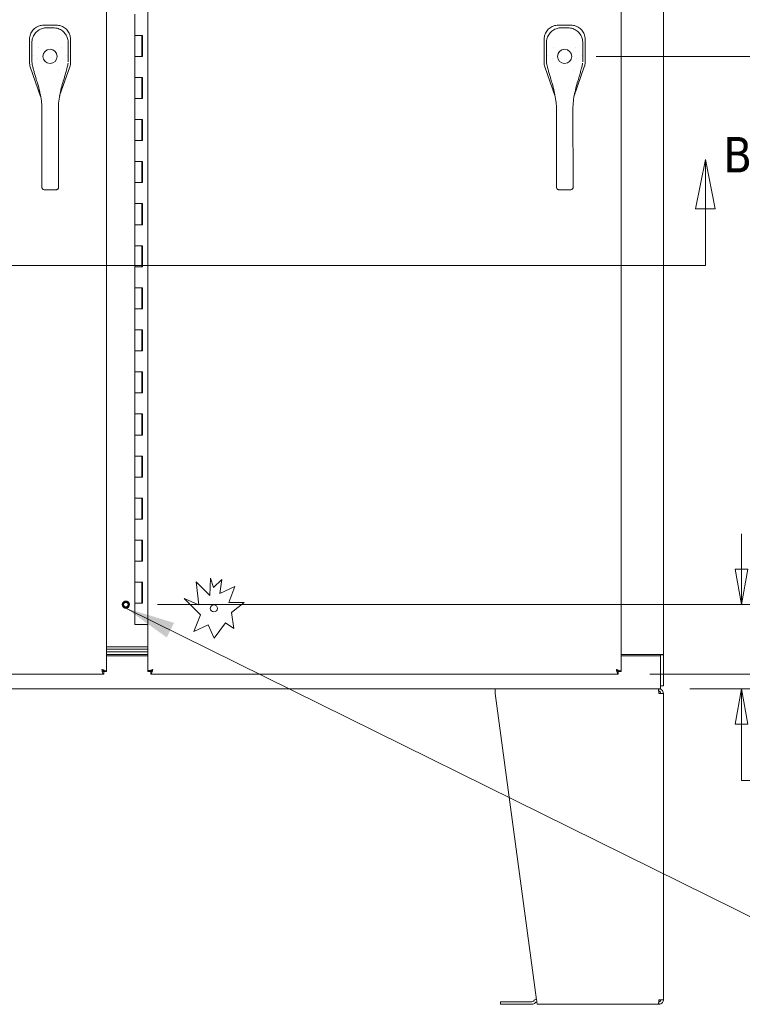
# Model space of a CAD drawing. Header units: inches. Extents: x 15 to 394, y 11 to 241.
# Tile 19 of 83: x 129 to 163, y 109 to 155. Entities that reach past the tile are written whole.
import ezdxf

# ---------------------------------------------------------------- set-up
doc = ezdxf.new("R2010")
doc.units = ezdxf.units.IN
doc.header["$LTSCALE"] = 24
doc.header["$MEASUREMENT"] = 0
doc.linetypes.add('DASHED', pattern=[0.2067, 0.1654, -0.0413])
doc.layers.get('0').update_dxf_attribs({"lineweight": 0})
for name, color, linetype, lineweight in [('Dimension (ANSI)', 7, 'Continuous', 5), ('Hidden (ANSI)', 7, 'DASHED', 5), ('Section Line (ANSI)', 7, 'Continuous', 5), ('Symbol (ANSI)', 7, 'Continuous', 5), ('Visible (ANSI)', 7, 'Continuous', 5)]:
    doc.layers.add(name, color=color, linetype=linetype, lineweight=lineweight)
doc.styles.add('Note Text (ANSI)', font='tahoma.ttf')
doc.styles.add('ROMANS', font='tahoma.ttf')
doc.dimstyles.new('Default (ANSI)', dxfattribs={"dimscale": 24, "dimtxt": 0.07, "dimasz": 0.07, "dimexe": 0.125, "dimexo": 0.0625, "dimgap": 0.031496, "dimtad": 0, "dimtih": 1, "dimtoh": 1, "dimrnd": 1e-08, "dimzin": 0, "dimdsep": 46, "dimtxsty": 'ROMANS', "dimblk": 'Filled-1', "dimcen": 0.09, "dimdle": 0.393701, "dimclrd": 256, "dimclre": 256, "dimclrt": 256, "dimadec": 0, "dimazin": 0, "dimtfac": 0.928571, "dimtofl": 0, "dimtmove": 0, "dimatfit": 3, "dimfxl": 0, "dimtolj": 1, "dimtzin": 0, "dimlwd": -1, "dimlwe": -1, "dimarcsym": 0})
doc.dimstyles.new('Default (ANSI)$7', dxfattribs={"dimscale": 24, "dimtxt": 0.07, "dimasz": 0.098425, "dimexe": 0.125, "dimexo": 0.0625, "dimgap": 0.031496, "dimtad": 0, "dimtih": 1, "dimtoh": 1, "dimrnd": 1e-08, "dimzin": 0, "dimdsep": 46, "dimtxsty": 'ROMANS', "dimblk": 'Filled-1', "dimcen": 0.09, "dimdle": 0.393701, "dimclrd": 256, "dimclre": 256, "dimclrt": 256, "dimadec": 0, "dimazin": 0, "dimtfac": 0.928571, "dimtofl": 0, "dimtmove": 0, "dimatfit": 3, "dimfxl": 0, "dimtolj": 1, "dimtzin": 0, "dimlwd": -1, "dimlwe": -1, "dimarcsym": 0})

# ---------------------------------------------------------------- blocks, each defined once
blk = doc.blocks.new('2dTransSection0')
at = {"layer": 'Section Line (ANSI)', "linetype": 'Continuous'}
for p, q in [((4.4736, 6.2016), (4.4541, 6.1036)), ((4.4736, 6.1036), (4.4736, 6.2016)), ((4.4931, 6.1036), (4.4736, 6.2016)), ((6.7132, 6.1988), (6.6937, 6.1008)), ((6.7132, 6.1008), (6.7132, 6.1988)), ((6.7327, 6.1008), (6.7132, 6.1988)), ((4.4541, 6.1036), (4.4931, 6.1036)), ((4.4736, 5.9887), (4.4736, 6.1036)), ((6.6937, 6.1008), (6.7327, 6.1008)), ((6.7132, 5.9887), (6.7132, 6.1008)), ((4.4736, 5.9887), (6.7132, 5.9887)), ((4.4736, 5.9887), (4.4894, 5.9887)), ((6.6974, 5.9887), (6.7132, 5.9887))]:
    blk.add_line(p, q, dxfattribs=at)
at = {"layer": 'Section Line (ANSI)', "linetype": 'Continuous', "flags": 128}
for points in [[(4.4931, 6.1036), (4.4736, 6.2016)], [(6.7327, 6.1008), (6.7132, 6.1988)]]:
    blk.add_lwpolyline(points, dxfattribs=at)
at = {"layer": 'Section Line (ANSI)'}
for points in [[(4.4931, 6.1036), (4.4736, 6.2016), (4.4541, 6.1036), (4.4931, 6.1036)], [(6.7327, 6.1008), (6.7132, 6.1988), (6.6937, 6.1008), (6.7327, 6.1008)]]:
    blk.add_solid(points, dxfattribs=at)
at = {"layer": 'Section Line (ANSI)', "char_height": 0.07, "attachment_point": 7, "style": 'Note Text (ANSI)'}
for insert in [(4.395, 6.1782), (6.7487, 6.173)]:
    blk.add_mtext('B', dxfattribs=dict(at, insert=insert))
blk = doc.blocks.new('Filled-1')
at = {"color": 0}
for p, q in [((0, 0), (-1, 0.179)), ((-1, 0.179), (-1, -0.179)), ((-1, 0), (0, 0)), ((-1, -0.179), (0, 0))]:
    blk.add_line(p, q, dxfattribs=at)
at = {"color": 0, "flags": 128}
blk.add_lwpolyline([(-1, -0.179), (0, 0)], dxfattribs=at)
at = {"color": 0}
blk.add_solid([(-1, -0.179), (0, 0), (-1, 0.179), (-1, -0.179)], dxfattribs=at)
blk = doc.blocks.new('*D21')
at = {"layer": 'Defpoints', "color": 0}
for p in [(154.418, 153.666), (168.877, 153.666), (156.971, 124.291)]:
    blk.add_point(p, dxfattribs=at)
at = {"layer": 'Dimension (ANSI)'}
for p, q in [((155.918, 153.666), (171.877, 153.666)), ((168.877, 151.986), (168.877, 141.994)), ((168.877, 125.971), (168.877, 135.964)), ((158.471, 124.291), (171.877, 124.291))]:
    blk.add_line(p, q, dxfattribs=at)
at = {"layer": 'Dimension (ANSI)', "xscale": 1.680000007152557, "yscale": 1.680000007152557, "zscale": 1.680000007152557}
for p, rotation in [((168.877, 153.666), 90), ((168.877, 124.291), 270)]:
    blk.add_blockref('Filled-1', p, dxfattribs=dict(at, rotation=rotation))
at = {"layer": 'Dimension (ANSI)', "insert": (168.877, 138.979), "char_height": 1.68, "attachment_point": 5, "style": 'ROMANS'}
blk.add_mtext('\\A1;\\fTahoma|b0|i0;\\H1.6800;29.38\\P\\fTahoma|b0|i0;\\H1.6800;TYP.', dxfattribs=at)
blk = doc.blocks.new('*D50')
at = {"layer": 'Defpoints', "color": 0}
for p in [(133.554, 127.604), (162.835, 127.604), (158.876, 123.604)]:
    blk.add_point(p, dxfattribs=at)
at = {"layer": 'Dimension (ANSI)'}
for p, q in [((162.835, 129.284), (162.835, 130.964)), ((135.054, 127.604), (165.835, 127.604)), ((160.376, 123.604), (165.835, 123.604)), ((162.835, 121.924), (162.835, 120.244)), ((162.835, 119.249), (162.835, 120.244)), ((164.515, 119.249), (162.835, 119.249))]:
    blk.add_line(p, q, dxfattribs=at)
at = {"layer": 'Dimension (ANSI)', "xscale": 1.680000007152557, "yscale": 1.680000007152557, "zscale": 1.680000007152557}
for p, rotation in [((162.835, 127.604), 270), ((162.835, 123.604), 90)]:
    blk.add_blockref('Filled-1', p, dxfattribs=dict(at, rotation=rotation))
at = {"layer": 'Dimension (ANSI)', "insert": (166.813, 119.249), "char_height": 1.68, "attachment_point": 5, "style": 'ROMANS'}
blk.add_mtext('\\A1;4.0', dxfattribs=at)

msp = doc.modelspace()

# ---------------------------------------------------------------- linework, layer by layer
at = {"layer": 'Hidden (ANSI)'}
for radius in [0.1685, 0.125, 0.1093]:
    msp.add_circle((133.5541, 127.6037), radius, dxfattribs=at)
at = {"layer": 'Visible (ANSI)'}
for p, q in [((132.6372, 182.9065), (132.6372, 124.4259)), ((134.606, 124.4259), (134.606, 182.9065)), ((157.106, 182.9065), (157.106, 124.4259)), ((159.1166, 182.1037), (159.1166, 125.2287)), ((133.9876, 154.6662), (133.9876, 155.6662)), ((129.6712, 155.1544), (129.6634, 155.1544)), ((130.2282, 155.1544), (129.6712, 155.1544)), ((130.2361, 155.1544), (130.2282, 155.1544)), ((154.14, 155.1544), (154.1321, 155.1544)), ((154.697, 155.1544), (154.14, 155.1544)), ((154.7048, 155.1544), (154.697, 155.1544)), ((128.9733, 154.4644), (128.9733, 154.4565)), ((130.9261, 154.4565), (130.9261, 154.4644)), ((133.9876, 154.6662), (134.1672, 154.6662)), ((133.9876, 153.6662), (133.9876, 154.6662)), ((134.1672, 154.6662), (133.9876, 154.6662)), ((134.1672, 154.6662), (134.3465, 154.6662)), ((134.3176, 153.6662), (134.3176, 154.6662)), ((134.3398, 153.6662), (134.3398, 154.6662)), ((134.3465, 154.6662), (134.3465, 153.6662)), ((153.4421, 154.4644), (153.4421, 154.4565)), ((155.3949, 154.4565), (155.3949, 154.4644)), ((128.9733, 154.4565), (128.9733, 153.3924)), ((130.9261, 153.3924), (130.9261, 154.4565)), ((153.4421, 154.4565), (153.4421, 153.3924)), ((155.3949, 153.3924), (155.3949, 154.4565)), ((129.1563, 153.6864), (129.1563, 153.6864)), ((134.1672, 153.6662), (133.9876, 153.6662)), ((133.9876, 153.6662), (134.1672, 153.6662)), ((133.9876, 152.6662), (133.9876, 153.6662)), ((134.3465, 153.6662), (134.1672, 153.6662)), ((153.6251, 153.6864), (153.6251, 153.6864)), ((129.0125, 153.1619), (129.5027, 151.7615)), ((130.4065, 151.7892), (130.8869, 153.1619)), ((153.4813, 153.1619), (153.9714, 151.7615)), ((154.8752, 151.7892), (155.3557, 153.1619)), ((133.9876, 152.6662), (134.1672, 152.6662)), ((133.9876, 151.6662), (133.9876, 152.6662)), ((134.1672, 152.6662), (133.9876, 152.6662)), ((134.1672, 152.6662), (134.3465, 152.6662)), ((134.3176, 151.6662), (134.3176, 152.6662)), ((134.3398, 151.6662), (134.3398, 152.6662)), ((134.3465, 152.6662), (134.3465, 151.6662)), ((129.503, 151.7605), (129.503, 151.7605)), ((130.4061, 151.7882), (130.4061, 151.7882)), ((134.1672, 151.6662), (133.9876, 151.6662)), ((133.9876, 151.6662), (134.1672, 151.6662)), ((133.9876, 150.6662), (133.9876, 151.6662)), ((134.3465, 151.6662), (134.1672, 151.6662)), ((153.9718, 151.7605), (153.9718, 151.7605)), ((154.8749, 151.7882), (154.8749, 151.7882)), ((129.5603, 150.3192), (129.5591, 151.2453)), ((130.3477, 150.3202), (130.3465, 151.2463)), ((154.029, 150.3192), (154.0279, 151.2453)), ((154.8164, 150.3202), (154.8153, 151.2463)), ((129.5603, 150.3192), (129.5628, 148.3507)), ((130.3477, 150.3202), (130.3502, 148.3517)), ((133.9876, 150.6662), (134.1672, 150.6662)), ((133.9876, 149.6662), (133.9876, 150.6662)), ((134.1672, 150.6662), (133.9876, 150.6662)), ((134.1672, 150.6662), (134.3465, 150.6662)), ((134.3176, 149.6662), (134.3176, 150.6662)), ((134.3398, 149.6662), (134.3398, 150.6662)), ((134.3465, 150.6662), (134.3465, 149.6662)), ((154.029, 150.3192), (154.0315, 148.3507)), ((154.8164, 150.3202), (154.8189, 148.3517)), ((134.1672, 149.6662), (133.9876, 149.6662)), ((133.9876, 149.6662), (134.1672, 149.6662)), ((133.9876, 148.6662), (133.9876, 149.6662)), ((134.3465, 149.6662), (134.1672, 149.6662)), ((133.9876, 148.6662), (134.1672, 148.6662)), ((133.9876, 147.6662), (133.9876, 148.6662)), ((134.1672, 148.6662), (133.9876, 148.6662)), ((134.1672, 148.6662), (134.3465, 148.6662)), ((134.3176, 147.6662), (134.3176, 148.6662)), ((134.3398, 147.6662), (134.3398, 148.6662)), ((134.3465, 148.6662), (134.3465, 147.6662)), ((129.5639, 147.4984), (129.5628, 148.3507)), ((130.3513, 147.4994), (130.3502, 148.3517)), ((154.0326, 147.4984), (154.0315, 148.3507)), ((154.82, 147.4994), (154.8189, 148.3517)), ((129.5639, 147.4984), (129.564, 147.4393)), ((130.3513, 147.4994), (130.3514, 147.4403)), ((134.1672, 147.6662), (133.9876, 147.6662)), ((133.9876, 147.6662), (134.1672, 147.6662)), ((133.9876, 146.6662), (133.9876, 147.6662)), ((134.3465, 147.6662), (134.1672, 147.6662)), ((154.0326, 147.4984), (154.0327, 147.4393)), ((154.82, 147.4994), (154.8201, 147.4403)), ((129.6822, 147.3266), (130.2334, 147.3273)), ((154.151, 147.3266), (154.7021, 147.3273)), ((133.9876, 146.6662), (134.1672, 146.6662)), ((133.9876, 145.6662), (133.9876, 146.6662)), ((134.1672, 146.6662), (133.9876, 146.6662)), ((134.1672, 146.6662), (134.3465, 146.6662)), ((134.3176, 145.6662), (134.3176, 146.6662)), ((134.3398, 145.6662), (134.3398, 146.6662)), ((134.3465, 146.6662), (134.3465, 145.6662)), ((134.1672, 145.6662), (133.9876, 145.6662)), ((133.9876, 145.6662), (134.1672, 145.6662)), ((133.9876, 144.6662), (133.9876, 145.6662)), ((134.3465, 145.6662), (134.1672, 145.6662)), ((133.9876, 144.6662), (134.1672, 144.6662)), ((133.9876, 143.6662), (133.9876, 144.6662)), ((134.1672, 144.6662), (133.9876, 144.6662)), ((134.1672, 144.6662), (134.3465, 144.6662)), ((134.3176, 143.6662), (134.3176, 144.6662)), ((134.3398, 143.6662), (134.3398, 144.6662)), ((134.3465, 144.6662), (134.3465, 143.6662)), ((134.1672, 143.6662), (133.9876, 143.6662)), ((133.9876, 143.6662), (134.1672, 143.6662)), ((133.9876, 142.6662), (133.9876, 143.6662)), ((134.3465, 143.6662), (134.1672, 143.6662)), ((133.9876, 142.6662), (134.1672, 142.6662)), ((133.9876, 141.6662), (133.9876, 142.6662)), ((134.1672, 142.6662), (133.9876, 142.6662)), ((134.1672, 142.6662), (134.3465, 142.6662)), ((134.3176, 141.6662), (134.3176, 142.6662)), ((134.3398, 141.6662), (134.3398, 142.6662)), ((134.3465, 142.6662), (134.3465, 141.6662)), ((134.1672, 141.6662), (133.9876, 141.6662)), ((133.9876, 141.6662), (134.1672, 141.6662)), ((133.9876, 140.6662), (133.9876, 141.6662)), ((134.3465, 141.6662), (134.1672, 141.6662)), ((133.9876, 140.6662), (134.1672, 140.6662)), ((133.9876, 139.6662), (133.9876, 140.6662)), ((134.1672, 140.6662), (133.9876, 140.6662)), ((134.1672, 140.6662), (134.3465, 140.6662)), ((134.3176, 139.6662), (134.3176, 140.6662)), ((134.3398, 139.6662), (134.3398, 140.6662)), ((134.3465, 140.6662), (134.3465, 139.6662)), ((134.1672, 139.6662), (133.9876, 139.6662)), ((133.9876, 139.6662), (134.1672, 139.6662)), ((133.9876, 138.6662), (133.9876, 139.6662)), ((134.3465, 139.6662), (134.1672, 139.6662)), ((133.9876, 138.6662), (134.1672, 138.6662)), ((133.9876, 137.6662), (133.9876, 138.6662)), ((134.1672, 138.6662), (133.9876, 138.6662)), ((134.1672, 138.6662), (134.3465, 138.6662)), ((134.3176, 137.6662), (134.3176, 138.6662)), ((134.3398, 137.6662), (134.3398, 138.6662)), ((134.3465, 138.6662), (134.3465, 137.6662)), ((134.1672, 137.6662), (133.9876, 137.6662)), ((133.9876, 137.6662), (134.1672, 137.6662)), ((133.9876, 136.6662), (133.9876, 137.6662)), ((134.3465, 137.6662), (134.1672, 137.6662)), ((133.9876, 136.6662), (134.1672, 136.6662)), ((133.9876, 135.6662), (133.9876, 136.6662)), ((134.1672, 136.6662), (133.9876, 136.6662)), ((134.1672, 136.6662), (134.3465, 136.6662)), ((134.3176, 135.6662), (134.3176, 136.6662)), ((134.3398, 135.6662), (134.3398, 136.6662)), ((134.3465, 136.6662), (134.3465, 135.6662)), ((134.1672, 135.6662), (133.9876, 135.6662)), ((133.9876, 135.6662), (134.1672, 135.6662)), ((133.9876, 134.6662), (133.9876, 135.6662)), ((134.3465, 135.6662), (134.1672, 135.6662)), ((133.9876, 134.6662), (134.1672, 134.6662)), ((133.9876, 133.6662), (133.9876, 134.6662)), ((134.1672, 134.6662), (133.9876, 134.6662)), ((134.1672, 134.6662), (134.3465, 134.6662)), ((134.3176, 133.6662), (134.3176, 134.6662)), ((134.3398, 133.6662), (134.3398, 134.6662)), ((134.3465, 134.6662), (134.3465, 133.6662)), ((134.1672, 133.6662), (133.9876, 133.6662)), ((133.9876, 133.6662), (134.1672, 133.6662)), ((133.9876, 132.6662), (133.9876, 133.6662)), ((134.3465, 133.6662), (134.1672, 133.6662)), ((133.9876, 132.6662), (134.1672, 132.6662)), ((133.9876, 131.6662), (133.9876, 132.6662)), ((134.1672, 132.6662), (133.9876, 132.6662)), ((134.1672, 132.6662), (134.3465, 132.6662)), ((134.3176, 131.6662), (134.3176, 132.6662)), ((134.3398, 131.6662), (134.3398, 132.6662)), ((134.3465, 132.6662), (134.3465, 131.6662)), ((134.1672, 131.6662), (133.9876, 131.6662)), ((133.9876, 131.6662), (134.1672, 131.6662)), ((133.9876, 130.6662), (133.9876, 131.6662)), ((134.3465, 131.6662), (134.1672, 131.6662)), ((133.9876, 130.6662), (134.1672, 130.6662)), ((133.9876, 129.6662), (133.9876, 130.6662)), ((134.1672, 130.6662), (133.9876, 130.6662)), ((134.1672, 130.6662), (134.3465, 130.6662)), ((134.3176, 129.6662), (134.3176, 130.6662)), ((134.3398, 129.6662), (134.3398, 130.6662)), ((134.3465, 130.6662), (134.3465, 129.6662)), ((134.1672, 129.6662), (133.9876, 129.6662)), ((133.9876, 129.6662), (134.1672, 129.6662)), ((133.9876, 128.6662), (133.9876, 129.6662)), ((134.3465, 129.6662), (134.1672, 129.6662)), ((137.5418, 128.0422), (137.5835, 128.8661)), ((137.5835, 128.8661), (137.7286, 128.4251)), ((137.7286, 128.4251), (138.1131, 128.8041)), ((138.1131, 128.8041), (138.031, 128.1299)), ((133.9876, 128.6662), (134.1672, 128.6662)), ((133.9876, 127.6662), (133.9876, 128.6662)), ((134.1672, 128.6662), (133.9876, 128.6662)), ((134.1672, 128.6662), (134.3465, 128.6662)), ((134.3176, 127.6662), (134.3176, 128.6662)), ((134.3398, 127.6662), (134.3398, 128.6662)), ((134.3465, 128.6662), (134.3465, 127.6662)), ((136.9039, 128.6896), (137.5418, 128.0422)), ((137.0228, 127.5947), (136.9039, 128.6896)), ((138.031, 128.1299), (138.74, 128.4607)), ((138.74, 128.4607), (138.4446, 127.7102)), ((137.1033, 127.1173), (136.3331, 127.8989)), ((136.3331, 127.8989), (137.0228, 127.5947)), ((134.1672, 127.6662), (133.9876, 127.6662)), ((133.9876, 127.6662), (134.1672, 127.6662)), ((133.9876, 126.6662), (133.9876, 127.6662)), ((134.3465, 127.6662), (134.1672, 127.6662)), ((138.4446, 127.7102), (139.1771, 127.7102)), ((139.1771, 127.7102), (138.5768, 127.2298)), ((136.7929, 126.3289), (137.1033, 127.1173)), ((138.5768, 127.2298), (138.6867, 126.4676)), ((134.1672, 126.6662), (133.9876, 126.6662)), ((134.1672, 126.6662), (134.606, 126.6662)), ((137.4667, 126.6432), (136.7929, 126.3289)), ((137.7596, 126.0154), (137.4667, 126.6432)), ((138.2862, 126.7389), (137.7596, 126.0154)), ((138.6867, 126.4676), (138.2862, 126.7389)), ((132.6372, 125.6037), (134.606, 125.6037)), ((134.606, 125.4787), (132.6372, 125.4787)), ((134.606, 125.3537), (132.6372, 125.3537)), ((132.6372, 125.3537), (134.606, 125.3537)), ((132.6372, 125.2287), (134.606, 125.2287)), ((134.606, 125.1617), (132.6372, 125.1617)), ((158.8888, 125.2287), (157.106, 125.2287)), ((158.9826, 125.1617), (157.106, 125.1617)), ((158.8888, 125.2287), (159.1166, 125.2287)), ((158.9826, 125.2131), (158.9826, 125.2287)), ((159.1166, 125.2131), (158.9826, 125.2131)), ((158.9826, 125.1617), (158.9826, 125.2131)), ((158.9826, 123.8314), (158.9826, 125.1617)), ((159.1166, 125.2287), (159.1166, 125.2131)), ((159.1166, 123.7377), (159.1166, 125.2131)), ((132.5025, 124.2912), (110.2719, 124.2912)), ((132.5025, 124.4252), (132.5025, 124.2912)), ((132.5032, 124.4259), (132.6372, 124.4259)), ((134.74, 124.4259), (134.606, 124.4259)), ((134.7407, 124.4252), (134.7407, 124.2912)), ((156.9713, 124.2912), (134.7407, 124.2912)), ((156.9713, 124.4252), (156.9713, 124.2912)), ((156.972, 124.4259), (157.106, 124.4259)), ((151.1166, 123.6037), (117.3666, 123.6037)), ((151.1166, 123.6037), (151.1166, 123.3849)), ((151.1166, 123.6037), (158.8757, 123.6037)), ((158.9826, 123.6037), (158.8757, 123.6037)), ((158.8978, 123.4787), (158.8978, 123.6037)), ((158.9826, 123.8314), (158.9826, 123.6037)), ((158.9826, 123.7377), (159.1166, 123.7377)), ((151.1166, 123.3849), (153.087, 108.8224)), ((158.8978, 123.4787), (158.8916, 123.4787)), ((158.8978, 123.3849), (159.1166, 123.3849)), ((159.1166, 123.3849), (159.1166, 108.8224)), ((151.3666, 108.7288), (151.4916, 108.7288)), ((151.3666, 108.7288), (151.3666, 108.6038)), ((151.4916, 108.6038), (151.3666, 108.6038)), ((152.8665, 108.7288), (151.4916, 108.7288)), ((151.4916, 108.6038), (152.8665, 108.6038)), ((152.9328, 108.7563), (152.9661, 108.7896)), ((153.0545, 108.7012), (153.0211, 108.6679)), ((158.8757, 108.6037), (153.1166, 108.6037)), ((158.8757, 108.6037), (158.8978, 108.6037)), ((158.8978, 108.7287), (158.8916, 108.7287)), ((159.1166, 108.8224), (158.8978, 108.8224)), ((158.8978, 108.7287), (158.8978, 108.6037))]:
    msp.add_line(p, q, dxfattribs=at)
for centre, radius in [((129.9497, 153.6662), 0.3385), ((154.4185, 153.6662), 0.3385), ((137.74, 127.4252), 0.1685)]:
    msp.add_circle(centre, radius, dxfattribs=at)
for centre, radius, start, end in [((129.9497, 153.6662), 0.6693, 142.58827, 142.60783), ((129.9497, 153.6662), 0.6693, 37.53787, 37.54724), ((154.4185, 153.6662), 0.6693, 142.58827, 142.60783), ((154.4185, 153.6662), 0.6693, 37.53787, 37.54724), ((129.9497, 153.6662), 0.5984, 191.01628, 191.01656), ((129.9497, 153.6662), 0.5984, 349.12938, 349.12965), ((154.4185, 153.6662), 0.5984, 191.01628, 191.01656), ((154.4185, 153.6662), 0.5984, 349.12938, 349.12965), ((129.9497, 153.6662), 0.7874, 302.32369, 302.33778), ((154.4185, 153.6662), 0.7874, 302.32369, 302.33778), ((152.8665, 108.8226), 0.0938, 270, 315), ((152.8665, 108.8226), 0.2188, 270, 315), ((153.1208, 108.6349), 0.2187, 99.89553, 135), ((153.1208, 108.6349), 0.0937, 105.54877, 135)]:
    msp.add_arc(centre, radius, start, end, dxfattribs=at)
for points, knots in [([(129.6634, 155.1544), (129.6168, 155.1544), (129.5701, 155.1498), (129.4687, 155.1294), (129.4148, 155.1115), (129.2933, 155.0537), (129.2293, 155.0087), (129.1192, 154.8985), (129.0741, 154.8346), (129.0163, 154.713), (128.9984, 154.6591), (128.9779, 154.5576), (128.9733, 154.5109), (128.9733, 154.4644)], [-2.7434722, -2.7434722, -2.7434722, -2.7434722, -2.3881903, -2.3881903, -1.9605506, -1.9605506, -1.3719512, -1.3719512, -0.783309, -0.783309, -0.3554091, -0.3554091, 0, 0, 0, 0]), ([(129.0855, 154.3102), (129.0853, 154.387), (129.0978, 154.4649), (129.146, 154.6102), (129.1822, 154.6796), (129.2733, 154.8012), (129.3291, 154.8551), (129.453, 154.9408), (129.5225, 154.974), (129.6577, 155.0134), (129.7241, 155.0229), (129.7899, 155.023)], [0, 0, 0, 0, 0.5854788, 0.5854788, 1.1667456, 1.1667456, 1.7431375, 1.7431375, 2.3149918, 2.3149918, 2.8160817, 2.8160817, 2.8160817, 2.8160817]), ([(130.1061, 155.0234), (130.1848, 155.0235), (130.2646, 155.01), (130.4089, 154.9594), (130.4758, 154.9231), (130.594, 154.8324), (130.6466, 154.7766), (130.7309, 154.6527), (130.7635, 154.5829), (130.8028, 154.4466), (130.8123, 154.3792), (130.8123, 154.3124)], [0, 0, 0, 0, 0.5995387, 0.5995387, 1.1651217, 1.1651217, 1.7348351, 1.7348351, 2.3072779, 2.3072779, 2.8160555, 2.8160555, 2.8160555, 2.8160555]), ([(130.9261, 154.4644), (130.9261, 154.511), (130.9215, 154.558), (130.901, 154.6591), (130.8833, 154.7126), (130.8257, 154.834), (130.7805, 154.8984), (130.6699, 155.0089), (130.6055, 155.0541), (130.4841, 155.1117), (130.4302, 155.1295), (130.3289, 155.1498), (130.2824, 155.1544), (130.2361, 155.1544)], [-2.7442933, -2.7442933, -2.7442933, -2.7442933, -2.3887586, -2.3887586, -1.963257, -1.963257, -1.3723693, -1.3723693, -0.7818527, -0.7818527, -0.3539618, -0.3539618, 0, 0, 0, 0]), ([(154.1321, 155.1544), (154.0856, 155.1544), (154.0389, 155.1498), (153.9375, 155.1294), (153.8836, 155.1115), (153.7621, 155.0537), (153.6981, 155.0087), (153.5879, 154.8985), (153.5428, 154.8346), (153.485, 154.713), (153.4671, 154.6591), (153.4467, 154.5576), (153.4421, 154.5109), (153.4421, 154.4644)], [-2.7434722, -2.7434722, -2.7434722, -2.7434722, -2.3881903, -2.3881903, -1.9605506, -1.9605506, -1.3719512, -1.3719512, -0.783309, -0.783309, -0.3554091, -0.3554091, 0, 0, 0, 0]), ([(153.5542, 154.3102), (153.5541, 154.387), (153.5666, 154.4649), (153.6147, 154.6102), (153.651, 154.6796), (153.742, 154.8012), (153.7979, 154.8551), (153.9218, 154.9408), (153.9913, 154.974), (154.1265, 155.0134), (154.1928, 155.0229), (154.2586, 155.023)], [0, 0, 0, 0, 0.5854788, 0.5854788, 1.1667456, 1.1667456, 1.7431375, 1.7431375, 2.3149918, 2.3149918, 2.8160817, 2.8160817, 2.8160817, 2.8160817]), ([(154.5749, 155.0234), (154.6536, 155.0235), (154.7334, 155.01), (154.8776, 154.9594), (154.9446, 154.9231), (155.0627, 154.8324), (155.1153, 154.7766), (155.1996, 154.6527), (155.2323, 154.5829), (155.2715, 154.4466), (155.281, 154.3792), (155.2811, 154.3124)], [0, 0, 0, 0, 0.5995387, 0.5995387, 1.1651217, 1.1651217, 1.7348351, 1.7348351, 2.3072779, 2.3072779, 2.8160555, 2.8160555, 2.8160555, 2.8160555]), ([(155.3949, 154.4644), (155.3949, 154.511), (155.3902, 154.558), (155.3698, 154.6591), (155.352, 154.7126), (155.2945, 154.834), (155.2492, 154.8984), (155.1386, 155.0089), (155.0743, 155.0541), (154.9528, 155.1117), (154.899, 155.1295), (154.7977, 155.1498), (154.7512, 155.1544), (154.7048, 155.1544)], [-2.7442933, -2.7442933, -2.7442933, -2.7442933, -2.3887586, -2.3887586, -1.963257, -1.963257, -1.3723693, -1.3723693, -0.7818527, -0.7818527, -0.3539618, -0.3539618, 0, 0, 0, 0]), ([(128.9733, 153.3911), (128.9733, 153.3524), (128.9766, 153.3137), (128.9896, 153.2372), (128.9993, 153.1997), (129.0121, 153.1632)], [-0.58964336, -0.58964336, -0.58964336, -0.58964336, -0.29484392, -0.29484392, 0, 0, 0, 0]), ([(129.2708, 152.6565), (129.2491, 152.7275), (129.2299, 152.7964), (129.1964, 152.9206), (129.1818, 152.9774), (129.1568, 153.0734), (129.1462, 153.1135), (129.1378, 153.1425), (129.1362, 153.1477), (129.135, 153.1516), (129.1348, 153.1523), (129.1348, 153.1523)], [0, 0, 0, 0, 0.5917739, 0.5917739, 1.1937963, 1.1937963, 1.8265862, 1.8265862, 2.0260379, 2.0260379, 2.1207393, 2.1207393, 2.1207393, 2.1207393]), ([(130.766, 153.1544), (130.766, 153.1544), (130.7657, 153.1536), (130.7643, 153.1488), (130.762, 153.1413), (130.7549, 153.1158), (130.7491, 153.0944), (130.7333, 153.0337), (130.7222, 152.99), (130.6944, 152.8826), (130.6767, 152.8153), (130.6484, 152.7159), (130.64, 152.6873), (130.6312, 152.6582)], [0.1131255, 0.1131255, 0.1131255, 0.1131255, 0.2109938, 0.2109938, 0.4652601, 0.4652601, 0.8462628, 0.8462628, 1.3727672, 1.3727672, 1.9948556, 1.9948556, 2.2367821, 2.2367821, 2.2367821, 2.2367821]), ([(130.8874, 153.1632), (130.9001, 153.1997), (130.9098, 153.2372), (130.9228, 153.3137), (130.9261, 153.3524), (130.9261, 153.3911)], [-0.58964336, -0.58964336, -0.58964336, -0.58964336, -0.29484392, -0.29484392, 0, 0, 0, 0]), ([(153.4421, 153.3911), (153.4421, 153.3524), (153.4453, 153.3137), (153.4583, 153.2372), (153.4681, 153.1997), (153.4808, 153.1632)], [-0.58964336, -0.58964336, -0.58964336, -0.58964336, -0.29484392, -0.29484392, 0, 0, 0, 0]), ([(153.7395, 152.6565), (153.7179, 152.7275), (153.6986, 152.7964), (153.6651, 152.9206), (153.6505, 152.9774), (153.6256, 153.0734), (153.6149, 153.1135), (153.6065, 153.1425), (153.605, 153.1477), (153.6037, 153.1516), (153.6035, 153.1523), (153.6035, 153.1523)], [0, 0, 0, 0, 0.5917739, 0.5917739, 1.1937963, 1.1937963, 1.8265862, 1.8265862, 2.0260379, 2.0260379, 2.1207393, 2.1207393, 2.1207393, 2.1207393]), ([(155.2347, 153.1544), (155.2347, 153.1544), (155.2345, 153.1536), (155.233, 153.1488), (155.2308, 153.1413), (155.2236, 153.1158), (155.2179, 153.0944), (155.2021, 153.0337), (155.191, 152.99), (155.1632, 152.8826), (155.1454, 152.8153), (155.1171, 152.7159), (155.1088, 152.6873), (155.1, 152.6582)], [0.1131255, 0.1131255, 0.1131255, 0.1131255, 0.2109938, 0.2109938, 0.4652601, 0.4652601, 0.8462628, 0.8462628, 1.3727672, 1.3727672, 1.9948556, 1.9948556, 2.2367821, 2.2367821, 2.2367821, 2.2367821]), ([(155.3561, 153.1632), (155.3689, 153.1997), (155.3786, 153.2372), (155.3916, 153.3137), (155.3949, 153.3524), (155.3949, 153.3911)], [-0.58964336, -0.58964336, -0.58964336, -0.58964336, -0.29484392, -0.29484392, 0, 0, 0, 0]), ([(129.4601, 151.9862), (129.435, 152.1213), (129.3943, 152.2583), (129.3254, 152.4812), (129.2975, 152.5691), (129.2708, 152.6565)], [0, 0, 0, 0, 1.1229236, 1.1229236, 1.8574127, 1.8574127, 1.8574127, 1.8574127]), ([(153.9288, 151.9862), (153.9037, 152.1213), (153.863, 152.2583), (153.7941, 152.4812), (153.7662, 152.5691), (153.7395, 152.6565)], [0, 0, 0, 0, 1.1229236, 1.1229236, 1.8574127, 1.8574127, 1.8574127, 1.8574127]), ([(129.5591, 151.2453), (129.559, 151.3495), (129.5501, 151.4539), (129.5193, 151.6809), (129.4948, 151.8032), (129.4678, 151.945), (129.4639, 151.9656), (129.4601, 151.9862)], [0, 0, 0, 0, 0.793652, 0.793652, 1.7868631, 1.7868631, 1.9562647, 1.9562647, 1.9562647, 1.9562647]), ([(130.4436, 151.9875), (130.4221, 151.8698), (130.398, 151.7517), (130.3599, 151.5061), (130.3463, 151.3761), (130.3465, 151.2463)], [0, 0, 0, 0, 0.9661617, 0.9661617, 1.9551183, 1.9551183, 1.9551183, 1.9551183]), ([(154.0279, 151.2453), (154.0277, 151.3495), (154.0189, 151.4539), (153.9881, 151.6809), (153.9636, 151.8032), (153.9366, 151.945), (153.9327, 151.9656), (153.9288, 151.9862)], [0, 0, 0, 0, 0.793652, 0.793652, 1.7868631, 1.7868631, 1.9562647, 1.9562647, 1.9562647, 1.9562647]), ([(154.9124, 151.9875), (154.8908, 151.8698), (154.8668, 151.7517), (154.8286, 151.5061), (154.8151, 151.3761), (154.8153, 151.2463)], [0, 0, 0, 0, 0.9661617, 0.9661617, 1.9551183, 1.9551183, 1.9551183, 1.9551183]), ([(129.6822, 147.3266), (129.6694, 147.3266), (129.6563, 147.3286), (129.6319, 147.3365), (129.6201, 147.3425), (129.5997, 147.3576), (129.5908, 147.3667), (129.5766, 147.3871), (129.5713, 147.3985), (129.5654, 147.4194), (129.564, 147.429), (129.564, 147.4385)], [0, 0, 0, 0, 0.09792039, 0.09792039, 0.19639479, 0.19639479, 0.29228368, 0.29228368, 0.38675132, 0.38675132, 0.45999708, 0.45999708, 0.45999708, 0.45999708]), ([(130.3514, 147.4403), (130.3514, 147.4287), (130.3495, 147.417), (130.3421, 147.3949), (130.3366, 147.3843), (130.3226, 147.3654), (130.3139, 147.3569), (130.2942, 147.3427), (130.2829, 147.337), (130.259, 147.3294), (130.2461, 147.3273), (130.2334, 147.3273)], [0, 0, 0, 0, 0.08929566, 0.08929566, 0.17932502, 0.17932502, 0.27047307, 0.27047307, 0.36515742, 0.36515742, 0.46216523, 0.46216523, 0.46216523, 0.46216523]), ([(154.151, 147.3266), (154.1381, 147.3266), (154.1251, 147.3286), (154.1006, 147.3365), (154.0888, 147.3425), (154.0685, 147.3576), (154.0595, 147.3667), (154.0454, 147.3871), (154.04, 147.3985), (154.0342, 147.4194), (154.0328, 147.429), (154.0327, 147.4385)], [0, 0, 0, 0, 0.09792039, 0.09792039, 0.19639479, 0.19639479, 0.29228368, 0.29228368, 0.38675132, 0.38675132, 0.45999708, 0.45999708, 0.45999708, 0.45999708]), ([(154.8201, 147.4403), (154.8201, 147.4287), (154.8182, 147.417), (154.8109, 147.3949), (154.8054, 147.3843), (154.7913, 147.3654), (154.7827, 147.3569), (154.763, 147.3427), (154.7516, 147.337), (154.7277, 147.3294), (154.7149, 147.3273), (154.7021, 147.3273)], [0, 0, 0, 0, 0.08929566, 0.08929566, 0.17932502, 0.17932502, 0.27047307, 0.27047307, 0.36515742, 0.36515742, 0.46216523, 0.46216523, 0.46216523, 0.46216523]), ([(132.6372, 124.4259), (132.6372, 124.4437), (132.6043, 124.4616), (132.5505, 124.4794), (132.5107, 124.4926), (132.4602, 124.5058), (132.4095, 124.5189)], [0, 0, 0, 0, 0.9028759, 0.9028759, 0.9028759, 1.5707963, 1.5707963, 1.5707963, 1.5707963]), ([(132.4095, 124.5189), (132.4447, 124.4967), (132.479, 124.4744), (132.4941, 124.4522), (132.5001, 124.4434), (132.5032, 124.4347), (132.5032, 124.4259)], [0, 0, 0, 0, 1.1271971, 1.1271971, 1.1271971, 1.5707963, 1.5707963, 1.5707963, 1.5707963]), ([(132.4095, 124.5189), (132.4273, 124.4504), (132.4451, 124.3826), (132.463, 124.3401), (132.4761, 124.3087), (132.4893, 124.2912), (132.5025, 124.2912)], [0, 0, 0, 0, 0.9028759, 0.9028759, 0.9028759, 1.5707963, 1.5707963, 1.5707963, 1.5707963]), ([(132.4095, 124.5189), (132.4317, 124.4837), (132.454, 124.4494), (132.4762, 124.4343), (132.485, 124.4283), (132.4938, 124.4252), (132.5025, 124.4252)], [0, 0, 0, 0, 1.1271971, 1.1271971, 1.1271971, 1.5707963, 1.5707963, 1.5707963, 1.5707963]), ([(134.8337, 124.5189), (134.7652, 124.5011), (134.6974, 124.4833), (134.6549, 124.4655), (134.6235, 124.4523), (134.606, 124.4391), (134.606, 124.4259)], [0, 0, 0, 0, 0.9028759, 0.9028759, 0.9028759, 1.5707963, 1.5707963, 1.5707963, 1.5707963]), ([(134.8337, 124.5189), (134.7985, 124.4967), (134.7642, 124.4744), (134.749, 124.4522), (134.7431, 124.4434), (134.74, 124.4347), (134.74, 124.4259)], [0, 0, 0, 0, 1.1271971, 1.1271971, 1.1271971, 1.5707963, 1.5707963, 1.5707963, 1.5707963]), ([(134.7407, 124.2912), (134.7585, 124.2912), (134.7763, 124.3241), (134.7942, 124.3779), (134.8073, 124.4177), (134.8205, 124.4682), (134.8337, 124.5189)], [0, 0, 0, 0, 0.9028759, 0.9028759, 0.9028759, 1.5707963, 1.5707963, 1.5707963, 1.5707963]), ([(134.8337, 124.5189), (134.8115, 124.4837), (134.7892, 124.4494), (134.767, 124.4343), (134.7582, 124.4283), (134.7494, 124.4252), (134.7407, 124.4252)], [0, 0, 0, 0, 1.1271971, 1.1271971, 1.1271971, 1.5707963, 1.5707963, 1.5707963, 1.5707963]), ([(157.106, 124.4259), (157.106, 124.4437), (157.0731, 124.4616), (157.0193, 124.4794), (156.9795, 124.4926), (156.9289, 124.5058), (156.8782, 124.5189)], [0, 0, 0, 0, 0.9028759, 0.9028759, 0.9028759, 1.5707963, 1.5707963, 1.5707963, 1.5707963]), ([(156.8782, 124.5189), (156.9134, 124.4967), (156.9478, 124.4744), (156.9629, 124.4522), (156.9688, 124.4434), (156.972, 124.4347), (156.972, 124.4259)], [0, 0, 0, 0, 1.1271971, 1.1271971, 1.1271971, 1.5707963, 1.5707963, 1.5707963, 1.5707963]), ([(156.8782, 124.5189), (156.896, 124.4504), (156.9139, 124.3826), (156.9317, 124.3401), (156.9449, 124.3087), (156.9581, 124.2912), (156.9713, 124.2912)], [0, 0, 0, 0, 0.9028759, 0.9028759, 0.9028759, 1.5707963, 1.5707963, 1.5707963, 1.5707963]), ([(156.8782, 124.5189), (156.9005, 124.4837), (156.9227, 124.4494), (156.945, 124.4343), (156.9537, 124.4283), (156.9625, 124.4252), (156.9713, 124.4252)], [0, 0, 0, 0, 1.1271971, 1.1271971, 1.1271971, 1.5707963, 1.5707963, 1.5707963, 1.5707963]), ([(158.8757, 123.6037), (158.88, 123.6037), (158.8843, 123.5714), (158.8886, 123.5189), (158.8916, 123.4809), (158.8947, 123.433), (158.8978, 123.3849)], [0, 0, 0, 0, 0.9120227, 0.9120227, 0.9120227, 1.5707963, 1.5707963, 1.5707963, 1.5707963]), ([(159.1166, 123.3849), (159.1166, 123.4514), (159.0843, 123.5172), (159.0317, 123.5579), (158.9937, 123.5873), (158.9459, 123.6037), (158.8978, 123.6037)], [0, 0, 0, 0, 0.9120227, 0.9120227, 0.9120227, 1.5707963, 1.5707963, 1.5707963, 1.5707963]), ([(158.9916, 123.3849), (158.9916, 123.4202), (158.9699, 123.4545), (158.9381, 123.4696), (158.9255, 123.4756), (158.9117, 123.4787), (158.8978, 123.4787)], [0, 0, 0, 0, 1.1271971, 1.1271971, 1.1271971, 1.5707963, 1.5707963, 1.5707963, 1.5707963]), ([(153.1166, 108.6037), (153.1108, 108.6037), (153.1051, 108.636), (153.0994, 108.6885), (153.0952, 108.7265), (153.0911, 108.7744), (153.087, 108.8224)], [0, 0, 0, 0, 0.9120227, 0.9120227, 0.9120227, 1.5707963, 1.5707963, 1.5707963, 1.5707963]), ([(158.8978, 108.8224), (158.8935, 108.7559), (158.8893, 108.6902), (158.885, 108.6495), (158.8819, 108.6201), (158.8788, 108.6037), (158.8757, 108.6037)], [0, 0, 0, 0, 0.9120227, 0.9120227, 0.9120227, 1.5707963, 1.5707963, 1.5707963, 1.5707963]), ([(158.8978, 108.6037), (158.9643, 108.6037), (159.0301, 108.636), (159.0708, 108.6885), (159.1002, 108.7265), (159.1166, 108.7744), (159.1166, 108.8224)], [0, 0, 0, 0, 0.9120227, 0.9120227, 0.9120227, 1.5707963, 1.5707963, 1.5707963, 1.5707963]), ([(158.9916, 108.8224), (158.9916, 108.7872), (158.9699, 108.7529), (158.9381, 108.7378), (158.9255, 108.7318), (158.9117, 108.7287), (158.8978, 108.7287)], [0, 0, 0, 0, 1.1271971, 1.1271971, 1.1271971, 1.5707963, 1.5707963, 1.5707963, 1.5707963])]:
    msp.add_open_spline(points, degree=3, knots=knots, dxfattribs=at)
for points in [[(129.7899, 155.023), (129.8953, 155.0231), (130.0007, 155.0233), (130.1061, 155.0234)], [(154.2586, 155.023), (154.364, 155.0231), (154.4695, 155.0233), (154.5749, 155.0234)], [(129.0905, 153.4065), (129.0877, 153.7077), (129.0862, 154.009), (129.0855, 154.3102)], [(130.8123, 154.3124), (130.8124, 154.0112), (130.8116, 153.7099), (130.8096, 153.4087)], [(153.5593, 153.4065), (153.5565, 153.7077), (153.5549, 154.009), (153.5542, 154.3102)], [(155.2811, 154.3124), (155.2812, 154.0112), (155.2803, 153.7099), (155.2783, 153.4087)], [(130.7431, 153.6884), (130.7431, 153.6884), (130.7431, 153.6884), (130.7431, 153.6884)], [(155.2118, 153.6884), (155.2118, 153.6884), (155.2118, 153.6884), (155.2118, 153.6884)], [(128.9733, 153.3911), (128.9733, 153.3915), (128.9733, 153.392), (128.9733, 153.3924)], [(129.0125, 153.1619), (129.0124, 153.1623), (129.0122, 153.1627), (129.0121, 153.1632)], [(129.1359, 153.1492), (129.1068, 153.2313), (129.0913, 153.3194), (129.0905, 153.4065)], [(129.1135, 153.3166), (129.1135, 153.3166), (129.1135, 153.3166), (129.1135, 153.3166)], [(130.8067, 153.3459), (130.8009, 153.2796), (130.7868, 153.2137), (130.7649, 153.1512)], [(130.7865, 153.3174), (130.7865, 153.3174), (130.7865, 153.3174), (130.7865, 153.3174)], [(130.8874, 153.1632), (130.8872, 153.1627), (130.8871, 153.1623), (130.8869, 153.1619)], [(130.9261, 153.3924), (130.9261, 153.392), (130.9261, 153.3915), (130.9261, 153.3911)], [(153.4421, 153.3911), (153.4421, 153.3915), (153.4421, 153.392), (153.4421, 153.3924)], [(153.4813, 153.1619), (153.4811, 153.1623), (153.481, 153.1627), (153.4808, 153.1632)], [(153.6046, 153.1492), (153.5755, 153.2313), (153.5601, 153.3194), (153.5593, 153.4065)], [(153.5823, 153.3166), (153.5823, 153.3166), (153.5823, 153.3166), (153.5823, 153.3166)], [(155.2754, 153.3459), (155.2697, 153.2796), (155.2556, 153.2137), (155.2337, 153.1512)], [(155.2553, 153.3174), (155.2552, 153.3174), (155.2552, 153.3174), (155.2552, 153.3174)], [(155.3561, 153.1632), (155.356, 153.1627), (155.3558, 153.1623), (155.3557, 153.1619)], [(155.3949, 153.3924), (155.3949, 153.392), (155.3949, 153.3915), (155.3949, 153.3911)], [(129.1869, 152.9997), (129.1869, 152.9997), (129.1869, 152.9998), (129.1869, 152.9998)], [(130.6312, 152.6582), (130.5644, 152.4371), (130.4846, 152.2111), (130.4436, 151.9875)], [(153.6557, 152.9997), (153.6556, 152.9997), (153.6556, 152.9998), (153.6556, 152.9998)], [(155.1, 152.6582), (155.0331, 152.4371), (154.9534, 152.2111), (154.9124, 151.9875)]]:
    msp.add_open_spline(points, degree=3, dxfattribs=at)

# ---------------------------------------------------------------- block references
at = {"layer": 'Section Line (ANSI)', "xscale": 24, "yscale": 24, "zscale": 24}
msp.add_blockref('2dTransSection0', (0, 0), dxfattribs=at)

# ---------------------------------------------------------------- dimensions: what is measured, and where the dimension line sits
at = {"layer": 'Dimension (ANSI)'}
dim = msp.add_linear_dim(base=(168.8769818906, 153.6661964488), p1=(156.9712660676, 124.2911964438), p2=(154.4184731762, 153.6661964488), angle=90, text='\\fTahoma|b0|i0;\\H1.6800;<>\\P\\fTahoma|b0|i0;\\H1.6800;TYP.', dimstyle='Default (ANSI)', override={"dimgap": 0.031496, "dimdec": 2, "dimtol": 0, "dimlim": 0, "dimtp": 0, "dimtm": 0, "dimtdec": 2, "dimatfit": 1}, dxfattribs=at)
dim.commit()
dim.dimension.update_dxf_attribs({"geometry": '*D21', "text_midpoint": (168.8769818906, 138.9786964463), "dimtype": 160})
dim = msp.add_linear_dim(base=(162.8348, 127.6037), p1=(158.8757, 123.6037), p2=(133.5541, 127.6037), angle=90, dimstyle='Default (ANSI)', override={"dimgap": 0.031496, "dimdec": 1, "dimtol": 0, "dimlim": 0, "dimtp": 0, "dimtm": 0, "dimtdec": 1, "dimtmove": 1, "dimatfit": 1}, dxfattribs=at)
dim.commit()
dim.dimension.update_dxf_attribs({"geometry": '*D50', "text_midpoint": (162.9457, 119.2492), "dimtype": 160})

# ---------------------------------------------------------------- leaders
at = {"layer": 'Symbol (ANSI)'}
msp.add_leader([(133.5541, 127.4352), (167.0934, 110.8732), (169.4556, 110.8732)], dimstyle='Default (ANSI)$7', override={"dimtad": 0}, dxfattribs=at)

doc.saveas('drawing.dxf')
